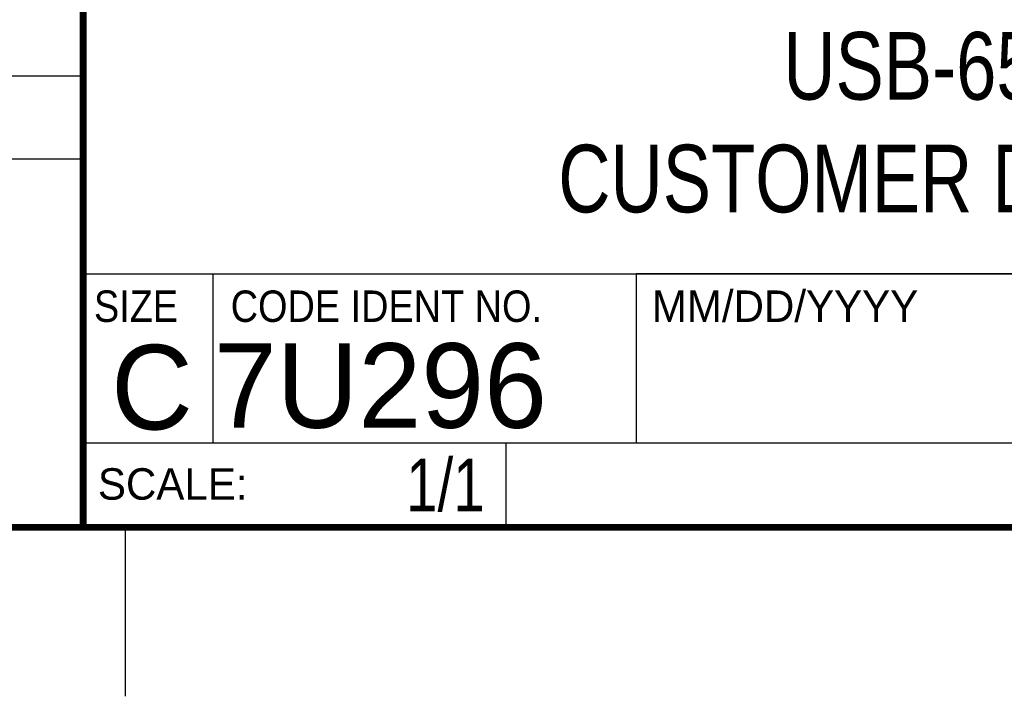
# Model space of a CAD drawing. Header units: inches. Extents: x 0 to 22, y 0 to 17.
# Tile 5 of 14: x 16.2 to 19.1, y 0 to 2. Entities that reach past the tile are written whole.
import ezdxf
from ezdxf.enums import TextEntityAlignment as Align

# ---------------------------------------------------------------- set-up
doc = ezdxf.new("R2010")
doc.units = ezdxf.units.IN
doc.header["$LTSCALE"] = 1.21
doc.header["$MEASUREMENT"] = 0
doc.layers.get('0').update_dxf_attribs({"linetype": 'CONTINUOUS'})
doc.styles.get("Standard").update_dxf_attribs({"font": 'txt', "width": 0.8})

msp = doc.modelspace()

# ---------------------------------------------------------------- linework, layer by layer
at = {"color": 2, "linetype": 'CONTINUOUS'}
for p, q in [((16.3737, 2.9596), (16.3737, 1.2496)), ((13.61, 1.835), (16.375, 1.835)), ((16.375, 1.5888), (13.61, 1.5888)), ((16.3737, 1.2496), (21.5037, 1.2496)), ((16.76, 0.75), (16.76, 1.25)), ((18.01, 1.25), (21.5, 1.25)), ((18.01, 1.25), (18.01, 0.75)), ((16.3748, 0.7501), (17.6248, 0.7501)), ((16.3748, 0.7501), (16.3748, 0.5001)), ((16.375, 0.75), (21.5, 0.75)), ((17.6248, 0.7501), (17.6248, 0.5001)), ((18.01, 0.75), (21.5, 0.75)), ((16.3748, 0.5001), (17.6248, 0.5001)), ((16.5, 0), (16.5, 0.5))]:
    msp.add_line(p, q, dxfattribs=at)
at = {"color": 7, "linetype": 'CONTINUOUS', "const_width": 0.02}
for points in [[(16.375, 2.96), (16.375, 0.5)], [(0.5, 0.5), (21.5, 0.5)]]:
    msp.add_lwpolyline(points, dxfattribs=at)

# ---------------------------------------------------------------- texts
at = {"color": 2, "linetype": 'CONTINUOUS', "width": 0.9}
for s, p in [('SIZE', (16.407, 1.1072)), ('CODE IDENT NO.', (16.8114, 1.1072))]:
    msp.add_text(s, height=0.093, dxfattribs=at).set_placement(p)
at = {"color": 2, "linetype": 'CONTINUOUS'}
for s, p in [('MM/DD/YYYY', (18.0565, 1.1072)), ('SCALE:', (16.4187, 0.5815))]:
    msp.add_text(s, height=0.093, dxfattribs=at).set_placement(p)
at = {"color": 7, "linetype": 'CONTINUOUS'}
msp.add_text('7U296', height=0.25, dxfattribs=at).set_placement((16.7614, 0.7941))
msp.add_text('C', height=0.25, dxfattribs=at).set_placement((16.5785, 0.7893), align=Align.CENTER)
at = {"color": 7, "linetype": 'CONTINUOUS', "width": 0.8}
msp.add_text('1/1', height=0.15625, dxfattribs=at).set_placement((17.5623, 0.5469), align=Align.RIGHT)
at = {"color": 7, "linetype": 'CONTINUOUS', "insert": (18.9387, 1.9646), "char_height": 0.2, "width": 2.56, "attachment_point": 2}
msp.add_mtext('USB-6509\\PCUSTOMER DRAWING', dxfattribs=at)

doc.saveas('drawing.dxf')
